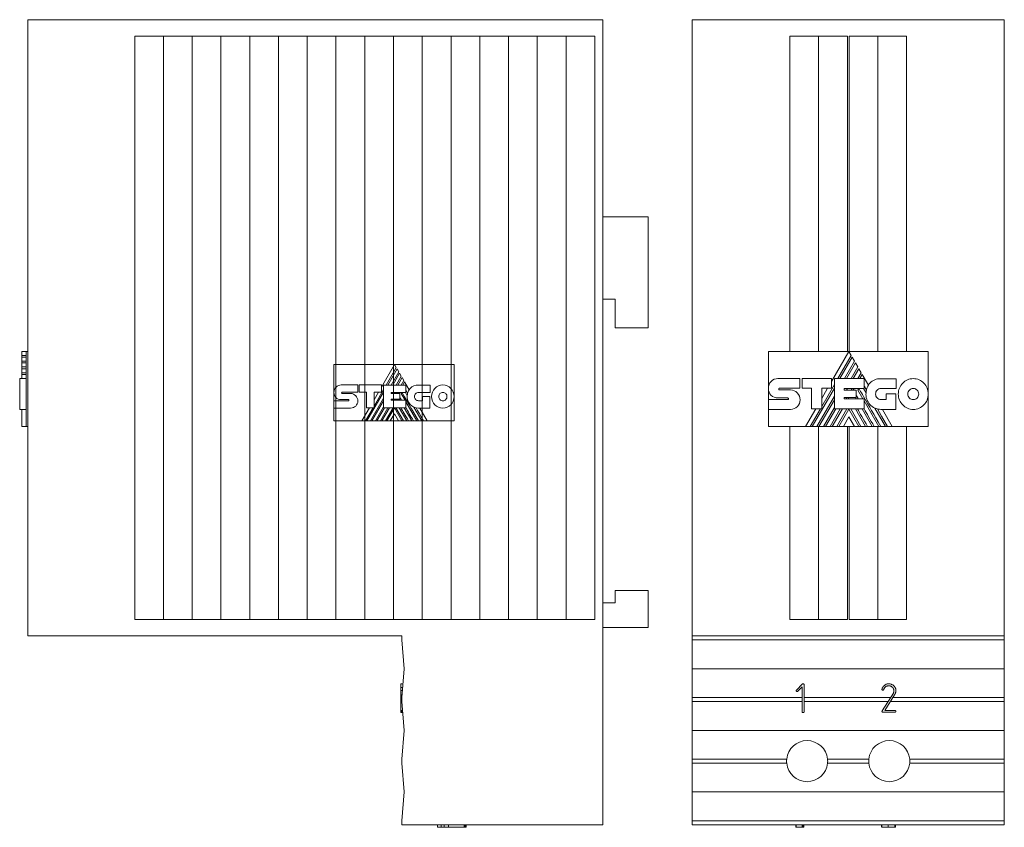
# Model space of a CAD drawing. Header units: millimetres. Extents: x 3 to 205, y 37 to 239.
# Tile 2 of 3: x 3 to 122, y 140 to 239. Entities that reach past the tile are written whole.
import ezdxf

# ---------------------------------------------------------------- set-up
doc = ezdxf.new("R2010")
doc.units = ezdxf.units.MM
doc.linetypes.add('PHANTOM', pattern=[12.7, 6.35, -1.27, 1.27, -1.27, 1.27, -1.27])
doc.layers.add('___VS___', color=7, linetype='Continuous', lineweight=15)

msp = doc.modelspace()

# ---------------------------------------------------------------- linework, layer by layer
at = {"color": 7, "linetype": 'Continuous', "lineweight": 15}
for p, q in [((3.62, 163.75), (3.62, 238.75)), ((3.62, 238.75), (12.62, 238.75)), ((73.62, 238.75), (12.62, 238.75)), ((73.62, 140.75), (73.62, 238.75)), ((84.47, 163.75), (84.47, 238.75)), ((84.47, 238.75), (93.47, 238.75)), ((113.47, 238.75), (93.47, 238.75)), ((113.47, 238.75), (122.47, 238.75)), ((122.47, 238.75), (122.47, 163.75)), ((23.62, 236.75), (16.62, 236.75)), ((16.62, 165.75), (16.62, 236.75)), ((20.12, 165.75), (20.12, 236.75)), ((30.62, 236.75), (23.62, 236.75)), ((23.62, 165.75), (23.62, 236.75)), ((27.12, 165.75), (27.12, 236.75)), ((37.62, 236.75), (30.62, 236.75)), ((30.62, 165.75), (30.62, 236.75)), ((34.12, 165.75), (34.12, 236.75)), ((44.62, 236.75), (37.62, 236.75)), ((37.62, 165.75), (37.62, 236.75)), ((41.12, 165.75), (41.12, 236.75)), ((51.62, 236.75), (44.62, 236.75)), ((44.62, 165.75), (44.62, 236.75)), ((48.12, 165.75), (48.12, 236.75)), ((58.62, 236.75), (51.62, 236.75)), ((51.62, 165.75), (51.62, 236.75)), ((55.12, 165.75), (55.12, 236.75)), ((65.62, 236.75), (58.62, 236.75)), ((58.62, 165.75), (58.62, 236.75)), ((62.12, 165.75), (62.12, 236.75)), ((72.62, 236.75), (65.62, 236.75)), ((65.62, 165.75), (65.62, 236.75)), ((69.12, 165.75), (69.12, 236.75)), ((72.62, 165.75), (72.62, 236.75)), ((96.37, 198.38), (96.37, 236.75)), ((96.37, 236.75), (103.37, 236.75)), ((99.87, 198.38), (99.87, 236.75)), ((103.37, 198.38), (103.37, 236.75)), ((110.57, 236.75), (103.57, 236.75)), ((103.57, 198.38), (103.57, 236.75)), ((107.07, 198.38), (107.07, 236.75)), ((110.57, 198.38), (110.57, 236.75)), ((73.62, 214.75), (79.12, 214.75)), ((79.12, 214.75), (79.12, 201.25)), ((75.12, 204.75), (73.62, 204.75)), ((75.12, 201.25), (75.12, 204.75)), ((79.12, 201.25), (75.12, 201.25)), ((2.88, 198.38), (3.42, 198.38)), ((2.88, 197.89), (2.88, 198.38)), ((2.88, 197.89), (3.42, 197.89)), ((2.88, 197.67), (2.88, 197.89)), ((3.42, 198.38), (3.42, 193.18)), ((3.62, 198.38), (3.42, 198.38)), ((93.75, 198.38), (103.56, 198.38)), ((93.75, 193.87), (93.75, 198.38)), ((103.56, 198.38), (101.43, 194.69)), ((102.21, 195.06), (103.84, 197.89)), ((103.84, 197.89), (103.56, 198.38)), ((103.56, 198.38), (113.22, 198.38)), ((113.22, 198.38), (113.22, 193.18)), ((2.88, 197.67), (3.42, 197.67)), ((2.88, 197.19), (2.88, 197.67)), ((2.88, 197.19), (3.42, 197.19)), ((2.88, 196.97), (2.88, 197.19)), ((2.88, 196.97), (3.42, 196.97)), ((2.88, 196.49), (2.88, 196.97)), ((40.87, 196.78), (48.24, 196.78)), ((40.87, 193.39), (40.87, 196.78)), ((48.24, 196.78), (46.64, 194.01)), ((48.45, 196.41), (48.24, 196.78)), ((48.24, 196.78), (55.51, 196.78)), ((55.51, 196.78), (55.51, 192.87)), ((103.97, 197.67), (102.46, 195.06)), ((103.01, 195.06), (104.25, 197.19)), ((104.37, 196.97), (103.27, 195.06)), ((104.25, 197.19), (103.97, 197.67)), ((104.65, 196.49), (104.37, 196.97)), ((2.88, 196.49), (3.42, 196.49)), ((2.88, 196.27), (2.88, 196.49)), ((2.88, 196.27), (3.42, 196.27)), ((2.88, 195.78), (2.88, 196.27)), ((2.88, 195.78), (3.42, 195.78)), ((2.88, 195.57), (2.88, 195.78)), ((2.88, 195.06), (2.88, 195.57)), ((2.88, 195.57), (3.42, 195.57)), ((47.22, 194.28), (48.45, 196.41)), ((48.55, 196.25), (47.42, 194.28)), ((47.83, 194.28), (48.76, 195.89)), ((48.85, 195.72), (48.02, 194.28)), ((48.76, 195.89), (48.55, 196.25)), ((49.06, 195.36), (48.85, 195.72)), ((103.82, 195.06), (104.65, 196.49)), ((104.78, 196.27), (104.07, 195.06)), ((104.64, 195.06), (105.06, 195.78)), ((105.06, 195.78), (104.78, 196.27)), ((105.18, 195.57), (104.88, 195.06)), ((105.93, 194.28), (105.18, 195.57)), ((2.62, 195.07), (2.88, 195.07)), ((2.62, 195.07), (2.88, 195.07)), ((2.62, 195.06), (3.42, 195.06)), ((41.75, 194.29), (43.76, 194.29)), ((43.76, 194.29), (43.76, 193.4)), ((43.96, 193.4), (43.96, 194.29)), ((43.96, 194.29), (46.64, 194.29)), ((46.64, 194.29), (46.64, 193.4)), ((46.91, 191.51), (46.91, 194.28)), ((46.91, 194.28), (49.64, 194.28)), ((48.44, 194.28), (49.06, 195.36)), ((49.16, 195.2), (48.63, 194.28)), ((49.05, 194.28), (49.37, 194.83)), ((49.37, 194.83), (49.16, 195.2)), ((49.46, 194.67), (49.24, 194.28)), ((50.02, 193.7), (49.46, 194.67)), ((49.64, 194.28), (49.64, 193.39)), ((51.17, 194.28), (52.57, 194.28)), ((52.57, 194.28), (52.57, 193.38)), ((94.92, 195.07), (97.6, 195.07)), ((97.6, 195.07), (97.6, 193.88)), ((97.87, 193.88), (97.87, 195.07)), ((97.87, 195.07), (101.43, 195.07)), ((100.24, 191.65), (101.79, 194.33)), ((101.43, 195.07), (101.43, 193.89)), ((101.79, 191.37), (101.79, 195.06)), ((101.79, 195.06), (105.42, 195.06)), ((105.42, 195.06), (105.42, 193.87)), ((107.45, 195.05), (109.31, 195.05)), ((109.31, 195.05), (109.31, 193.85)), ((3.42, 193.18), (3.42, 189.25)), ((40.87, 193.39), (40.87, 193.39)), ((40.87, 192.36), (40.87, 193.36)), ((41.87, 193.4), (43.76, 193.4)), ((41.87, 193.26), (42.89, 193.26)), ((44.83, 193.4), (43.96, 193.4)), ((44.83, 191.51), (44.83, 193.4)), ((44.89, 189.91), (46.91, 193.41)), ((45.75, 191.72), (46.91, 193.74)), ((46.64, 193.4), (45.75, 193.4)), ((45.75, 191.51), (45.75, 193.4)), ((46.29, 193.4), (45.75, 192.46)), ((47.82, 193.39), (49.64, 193.39)), ((47.82, 193.39), (47.82, 193.24)), ((47.82, 193.24), (48.9, 193.24)), ((48.03, 193.24), (48.11, 193.39)), ((48.45, 193.24), (48.54, 193.39)), ((48.64, 193.24), (48.72, 193.39)), ((48.9, 193.24), (48.9, 192.56)), ((49.05, 193.23), (49.15, 193.39)), ((49.05, 193.23), (49.52, 192.43)), ((49.57, 193.39), (49.8, 192.98)), ((52.57, 193.38), (51.17, 193.38)), ((93.75, 193.87), (93.75, 193.87)), ((93.75, 192.51), (93.75, 193.83)), ((95.08, 193.88), (97.6, 193.88)), ((95.08, 193.69), (96.44, 193.69)), ((99.02, 193.88), (97.87, 193.88)), ((99.02, 191.37), (99.02, 193.88)), ((99.1, 189.25), (101.79, 193.89)), ((101.43, 193.89), (100.24, 193.89)), ((100.24, 191.37), (100.24, 193.89)), ((100.96, 193.89), (100.24, 192.64)), ((102.99, 193.87), (105.42, 193.87)), ((102.99, 193.87), (102.99, 193.67)), ((102.99, 193.67), (104.44, 193.67)), ((103.27, 193.67), (103.39, 193.87)), ((103.84, 193.67), (103.95, 193.87)), ((104.08, 193.67), (104.2, 193.87)), ((104.44, 193.67), (104.44, 192.77)), ((104.64, 193.65), (104.76, 193.87)), ((104.64, 193.65), (105.25, 192.59)), ((105.32, 193.87), (105.64, 193.32)), ((109.31, 193.85), (107.45, 193.85)), ((108.09, 192.51), (108.09, 193.22)), ((108.09, 193.22), (109.27, 193.22)), ((109.27, 193.22), (109.27, 191.32)), ((113.22, 193.18), (113.22, 189.25)), ((40.87, 191.48), (40.87, 192.36)), ((40.87, 192.36), (42.64, 192.36)), ((42.64, 192.51), (41.75, 192.51)), ((45.31, 189.91), (46.91, 192.68)), ((45.5, 189.91), (46.91, 192.35)), ((47.82, 192.56), (48.9, 192.56)), ((47.82, 192.56), (47.82, 192.43)), ((47.82, 192.43), (49.63, 192.43)), ((47.98, 192.43), (48.06, 192.56)), ((48.17, 192.43), (48.24, 192.56)), ((48.83, 192.56), (48.91, 192.43)), ((49.63, 191.51), (49.63, 192.43)), ((49.63, 192.24), (50.97, 189.91)), ((51.17, 192.37), (51.65, 192.37)), ((51.65, 192.37), (51.65, 192.9)), ((51.65, 192.9), (52.54, 192.9)), ((52.54, 192.9), (52.54, 191.47)), ((55.51, 192.87), (55.51, 189.91)), ((93.75, 191.32), (93.75, 192.51)), ((93.75, 192.51), (96.1, 192.51)), ((96.1, 192.71), (94.93, 192.71)), ((99.66, 189.25), (101.79, 192.93)), ((99.91, 189.25), (101.79, 192.49)), ((102.99, 192.77), (104.44, 192.77)), ((102.99, 192.77), (102.99, 192.59)), ((102.99, 192.59), (105.4, 192.59)), ((103.21, 192.59), (103.31, 192.77)), ((103.46, 192.59), (103.56, 192.77)), ((104.34, 192.77), (104.44, 192.59)), ((105.4, 191.37), (105.4, 192.59)), ((105.4, 192.34), (107.19, 189.25)), ((107.45, 192.51), (108.09, 192.51)), ((2.62, 191.31), (3.42, 191.31)), ((2.88, 189.25), (2.88, 191.31)), ((42.89, 191.48), (40.87, 191.48)), ((40.87, 189.91), (40.87, 191.48)), ((45.2, 191.51), (44.27, 189.91)), ((44.7, 189.91), (45.63, 191.51)), ((44.83, 191.51), (45.75, 191.51)), ((45.92, 189.91), (46.91, 191.63)), ((46.1, 189.91), (47.03, 191.51)), ((46.52, 189.91), (47.45, 191.51)), ((46.71, 189.91), (47.64, 191.51)), ((46.91, 191.51), (49.63, 191.51)), ((47.13, 189.91), (48.06, 191.51)), ((47.32, 189.91), (48.24, 191.5)), ((48.24, 190.78), (47.73, 189.91)), ((49.15, 189.91), (48.24, 191.5)), ((48.24, 190.78), (48.74, 189.91)), ((49.34, 189.91), (48.41, 191.51)), ((48.83, 191.51), (49.76, 189.91)), ((49.43, 191.51), (50.36, 189.91)), ((50.6, 191.6), (51.58, 189.91)), ((52.54, 191.47), (51.17, 191.47)), ((52.21, 189.91), (51.31, 191.47)), ((96.44, 191.32), (93.75, 191.32)), ((93.75, 189.25), (93.75, 191.32)), ((99.51, 191.37), (98.28, 189.25)), ((98.85, 189.25), (100.08, 191.37)), ((99.02, 191.37), (100.24, 191.37)), ((100.46, 189.25), (101.79, 191.53)), ((100.72, 189.25), (101.95, 191.37)), ((101.27, 189.25), (102.51, 191.37)), ((101.53, 189.25), (102.76, 191.37)), ((101.79, 191.37), (105.4, 191.37)), ((102.08, 189.25), (103.32, 191.37)), ((102.33, 189.25), (103.55, 191.36)), ((104.77, 189.25), (103.55, 191.36)), ((105.02, 189.25), (103.79, 191.37)), ((104.34, 191.37), (105.57, 189.25)), ((105.15, 191.37), (106.38, 189.25)), ((106.7, 191.48), (107.99, 189.25)), ((109.27, 191.32), (107.46, 191.32)), ((108.83, 189.25), (107.63, 191.32)), ((44.27, 189.91), (40.87, 189.91)), ((44.27, 189.91), (44.7, 189.91)), ((44.89, 189.91), (44.7, 189.91)), ((44.89, 189.91), (45.31, 189.91)), ((45.5, 189.91), (45.31, 189.91)), ((45.5, 189.91), (45.92, 189.91)), ((46.1, 189.91), (45.92, 189.91)), ((46.1, 189.91), (46.52, 189.91)), ((46.71, 189.91), (46.52, 189.91)), ((46.71, 189.91), (47.13, 189.91)), ((47.32, 189.91), (47.13, 189.91)), ((47.32, 189.91), (47.73, 189.91)), ((48.74, 189.91), (47.73, 189.91)), ((48.74, 189.91), (49.15, 189.91)), ((49.34, 189.91), (49.15, 189.91)), ((49.34, 189.91), (49.76, 189.91)), ((49.95, 189.91), (49.76, 189.91)), ((49.95, 189.91), (50.36, 189.91)), ((50.55, 189.91), (50.36, 189.91)), ((50.55, 189.91), (50.97, 189.91)), ((51.16, 189.91), (50.97, 189.91)), ((51.16, 189.91), (51.58, 189.91)), ((51.78, 189.91), (51.58, 189.91)), ((51.78, 189.91), (52.21, 189.91)), ((55.51, 189.91), (52.21, 189.91)), ((103.55, 190.39), (102.88, 189.25)), ((103.55, 190.39), (104.22, 189.25)), ((2.88, 189.25), (3.42, 189.25)), ((3.62, 189.25), (3.42, 189.25)), ((98.28, 189.25), (93.75, 189.25)), ((96.37, 165.75), (96.37, 189.25)), ((98.28, 189.25), (98.85, 189.25)), ((99.1, 189.25), (98.85, 189.25)), ((99.1, 189.25), (99.66, 189.25)), ((99.91, 189.25), (99.66, 189.25)), ((99.87, 165.75), (99.87, 189.25)), ((99.91, 189.25), (100.46, 189.25)), ((100.72, 189.25), (100.46, 189.25)), ((100.72, 189.25), (101.27, 189.25)), ((101.53, 189.25), (101.27, 189.25)), ((101.53, 189.25), (102.08, 189.25)), ((102.33, 189.25), (102.08, 189.25)), ((102.33, 189.25), (102.88, 189.25)), ((104.22, 189.25), (102.88, 189.25)), ((103.37, 165.75), (103.37, 189.25)), ((103.57, 165.75), (103.57, 189.25)), ((104.22, 189.25), (104.77, 189.25)), ((105.02, 189.25), (104.77, 189.25)), ((105.02, 189.25), (105.57, 189.25)), ((105.83, 189.25), (105.57, 189.25)), ((105.83, 189.25), (106.38, 189.25)), ((106.63, 189.25), (106.38, 189.25)), ((106.63, 189.25), (107.19, 189.25)), ((107.07, 165.75), (107.07, 189.25)), ((107.44, 189.25), (107.19, 189.25)), ((107.44, 189.25), (107.99, 189.25)), ((108.27, 189.25), (107.99, 189.25)), ((108.27, 189.25), (108.83, 189.25)), ((113.22, 189.25), (108.83, 189.25)), ((110.57, 165.75), (110.57, 189.25)), ((75.12, 167.75), (75.12, 169.25)), ((75.12, 169.25), (79.12, 169.25)), ((79.12, 169.25), (79.12, 164.75)), ((73.62, 167.75), (75.12, 167.75)), ((16.62, 165.75), (23.62, 165.75)), ((23.62, 165.75), (30.62, 165.75)), ((30.62, 165.75), (37.62, 165.75)), ((37.62, 165.75), (44.62, 165.75)), ((44.62, 165.75), (51.62, 165.75)), ((51.62, 165.75), (58.62, 165.75)), ((58.62, 165.75), (65.62, 165.75)), ((65.62, 165.75), (72.62, 165.75)), ((103.37, 165.75), (96.37, 165.75)), ((103.57, 165.75), (110.57, 165.75)), ((79.12, 164.75), (73.62, 164.75)), ((12.62, 163.75), (3.62, 163.75)), ((12.62, 163.75), (49.12, 163.75)), ((49.12, 163.75), (49.12, 163.25)), ((49.42, 159.75), (49.12, 163.25)), ((93.47, 163.75), (84.47, 163.75)), ((84.47, 163.75), (84.47, 163.25)), ((84.47, 163.25), (122.47, 163.25)), ((84.47, 159.75), (84.47, 163.25)), ((113.47, 163.75), (93.47, 163.75)), ((122.47, 163.75), (113.47, 163.75)), ((122.47, 163.75), (122.47, 163.25)), ((122.47, 159.75), (122.47, 163.25)), ((49.12, 156.25), (49.42, 159.75)), ((84.47, 159.75), (122.47, 159.75)), ((84.47, 156.25), (84.47, 159.75)), ((122.47, 156.25), (122.47, 159.75)), ((49.26, 157.91), (49.02, 157.91)), ((49.22, 157.46), (49.02, 157.46)), ((49.19, 157.1), (49.02, 157.1)), ((97.16, 157.15), (97.92, 157.89)), ((97.86, 157.54), (97.31, 156.99)), ((97.86, 154.5), (97.86, 157.54)), ((98.08, 157.86), (98.1, 157.82)), ((98.1, 157.82), (98.1, 154.49)), ((108.41, 157.67), (108.33, 157.67)), ((49.14, 156.58), (49.02, 156.58)), ((49.02, 156.58), (49.02, 154.66)), ((49.12, 156.25), (49.12, 155.75)), ((84.47, 156.25), (97.86, 156.25)), ((84.47, 156.25), (84.47, 155.75)), ((98.1, 156.25), (108.62, 156.25)), ((107.6, 154.64), (108.97, 156.79)), ((109.1, 156.58), (107.91, 154.66)), ((108.9, 156.25), (122.47, 156.25)), ((122.47, 156.25), (122.47, 155.75)), ((49.21, 154.66), (49.02, 154.66)), ((49.21, 154.65), (49.02, 154.65)), ((49.42, 152.25), (49.12, 155.75)), ((84.47, 155.75), (97.86, 155.75)), ((84.47, 152.25), (84.47, 155.75)), ((98.1, 155.75), (108.31, 155.75)), ((107.91, 154.66), (109.19, 154.65)), ((108.59, 155.75), (122.47, 155.75)), ((122.47, 152.25), (122.47, 155.75)), ((49.22, 154.58), (49.02, 154.58)), ((49.02, 154.58), (49.02, 154.57)), ((49.22, 154.57), (49.02, 154.57)), ((49.22, 154.56), (49.02, 154.56)), ((49.22, 154.48), (49.02, 154.48)), ((49.02, 154.48), (49.02, 154.46)), ((49.23, 154.46), (49.02, 154.46)), ((49.23, 154.41), (49.02, 154.41)), ((109.18, 154.46), (107.66, 154.46)), ((109.22, 154.48), (109.18, 154.46)), ((109.26, 154.58), (109.26, 154.57)), ((49.12, 148.75), (49.42, 152.25)), ((84.47, 152.25), (122.47, 152.25)), ((84.47, 148.75), (84.47, 152.25)), ((122.47, 148.75), (122.47, 152.25)), ((49.12, 148.75), (49.12, 148.25)), ((84.47, 148.75), (95.98, 148.75)), ((84.47, 148.75), (84.47, 148.25)), ((100.96, 148.75), (105.98, 148.75)), ((110.96, 148.75), (122.47, 148.75)), ((122.47, 148.75), (122.47, 148.25)), ((49.42, 144.75), (49.12, 148.25)), ((84.47, 148.25), (95.98, 148.25)), ((84.47, 144.75), (84.47, 148.25)), ((100.96, 148.25), (105.98, 148.25)), ((110.96, 148.25), (122.47, 148.25)), ((122.47, 144.75), (122.47, 148.25)), ((49.12, 141.25), (49.42, 144.75)), ((84.47, 144.75), (122.47, 144.75)), ((84.47, 141.25), (84.47, 144.75)), ((122.47, 141.25), (122.47, 144.75)), ((49.12, 141.25), (49.12, 140.75)), ((49.12, 140.75), (73.62, 140.75)), ((53.47, 140.45), (53.47, 140.75)), ((53.92, 140.45), (53.92, 140.75)), ((54.28, 140.45), (54.28, 140.75)), ((54.8, 140.45), (54.8, 140.75)), ((54.8, 140.45), (56.72, 140.45)), ((56.72, 140.45), (56.72, 140.75)), ((56.73, 140.45), (56.73, 140.75)), ((56.8, 140.45), (56.8, 140.75)), ((56.8, 140.45), (56.81, 140.45)), ((56.81, 140.45), (56.81, 140.75)), ((56.82, 140.45), (56.82, 140.75)), ((56.91, 140.45), (56.91, 140.75)), ((56.91, 140.45), (56.92, 140.45)), ((56.92, 140.45), (56.92, 140.75)), ((56.97, 140.45), (56.97, 140.75)), ((84.47, 141.25), (122.47, 141.25)), ((84.47, 141.25), (84.47, 140.75)), ((122.47, 140.75), (84.47, 140.75)), ((97.1, 140.45), (97.1, 140.75)), ((97.12, 140.45), (97.12, 140.75)), ((97.12, 140.45), (97.88, 140.45)), ((97.88, 140.45), (97.88, 140.75)), ((97.95, 140.45), (97.95, 140.75)), ((97.98, 140.45), (97.98, 140.75)), ((98.04, 140.45), (98.04, 140.75)), ((98.04, 140.45), (98.06, 140.45)), ((98.06, 140.45), (98.06, 140.75)), ((107.54, 140.45), (107.54, 140.75)), ((107.58, 140.45), (107.58, 140.75)), ((108.35, 140.45), (108.35, 140.75)), ((109.13, 140.45), (109.13, 140.75)), ((109.23, 140.45), (109.23, 140.75)), ((109.23, 140.45), (109.23, 140.75)), ((122.47, 141.25), (122.47, 140.75))]:
    msp.add_line(p, q, dxfattribs=at)
at = {"color": 7, "linetype": 'Continuous', "lineweight": 15, "flags": 128}
for points in [[(51.78, 189.91), (51.5, 190.4), (51.24, 190.86), (51.04, 191.19), (50.86, 191.51)], [(108.27, 189.25), (107.54, 190.5), (107.04, 191.37)]]:
    msp.add_lwpolyline(points, dxfattribs=at)
at = {"color": 7, "linetype": 'Continuous', "lineweight": 15}
for centre, radius, start, end in [((107.67, 193.23), 2.03, 149.0381, 166.8386), ((51.17, 192.85), 1.38, 174.6401, 270), ((51.33, 192.91), 1.53, 149.0381, 166.8386), ((107.46, 193.15), 1.83, 174.6401, 270), ((98.47, 148.5), 2.5, 5.7392, 174.2608), ((108.47, 148.5), 2.5, 5.7392, 174.2608), ((98.47, 148.5), 2.5, 174.2608, 185.7392), ((98.47, 148.5), 2.5, 354.2608, 5.7392), ((108.47, 148.5), 2.5, 174.2608, 185.7392), ((108.47, 148.5), 2.5, 354.2608, 5.7392), ((98.47, 148.5), 2.5, 185.7392, 354.2608), ((108.47, 148.5), 2.5, 185.7392, 354.2608)]:
    msp.add_arc(centre, radius, start, end, dxfattribs=at)
for points in [[(2.62, 195.06), (2.62, 195.06), (2.62, 194.85), (2.62, 194.51)], [(2.62, 194.51), (2.62, 194.17), (2.62, 193.7), (2.62, 193.18)], [(41.13, 194.03), (41.29, 194.19), (41.51, 194.29), (41.75, 194.29)], [(50.18, 193.9), (50.41, 194.13), (50.74, 194.28), (51.17, 194.28)], [(53.16, 193.87), (53.41, 194.13), (53.75, 194.29), (54.13, 194.29)], [(54.13, 194.29), (54.51, 194.29), (54.85, 194.13), (55.1, 193.87)], [(93.75, 193.87), (93.75, 194.2), (93.88, 194.5), (94.09, 194.72)], [(94.09, 194.72), (94.31, 194.94), (94.6, 195.07), (94.92, 195.07)], [(105.93, 194.28), (105.99, 194.37), (106.05, 194.46), (106.13, 194.54)], [(106.13, 194.54), (106.44, 194.86), (106.88, 195.05), (107.45, 195.05)], [(109.57, 193.18), (109.57, 193.7), (109.77, 194.17), (110.1, 194.51)], [(110.1, 194.51), (110.43, 194.85), (110.89, 195.06), (111.39, 195.06)], [(111.39, 195.06), (111.89, 195.06), (112.35, 194.85), (112.68, 194.51)], [(112.68, 194.51), (113.01, 194.17), (113.22, 193.7), (113.22, 193.18)], [(2.62, 193.18), (2.62, 192.67), (2.62, 192.2), (2.62, 191.86)], [(41.1, 192.76), (40.95, 192.91), (40.86, 193.12), (40.87, 193.39)], [(40.87, 193.39), (40.87, 193.64), (40.97, 193.86), (41.13, 194.03)], [(41.83, 193.38), (41.82, 193.36), (41.81, 193.34), (41.81, 193.32)], [(41.81, 193.32), (41.81, 193.3), (41.82, 193.29), (41.83, 193.27)], [(41.87, 193.4), (41.85, 193.4), (41.84, 193.39), (41.83, 193.38)], [(41.83, 193.27), (41.84, 193.26), (41.85, 193.26), (41.87, 193.26)], [(42.89, 193.26), (43.14, 193.26), (43.36, 193.15), (43.52, 192.98)], [(43.52, 192.98), (43.68, 192.82), (43.78, 192.58), (43.78, 192.33)], [(51.16, 189.91), (49.88, 192.12), (49.21, 193.28), (49.15, 193.39)], [(49.84, 193.26), (49.76, 193.4), (49.7, 193.51), (49.64, 193.61)], [(49.8, 192.98), (49.81, 193.07), (49.82, 193.17), (49.84, 193.26)], [(50.02, 193.7), (50.07, 193.77), (50.12, 193.84), (50.18, 193.9)], [(50.82, 193.23), (50.73, 193.14), (50.68, 193.01), (50.68, 192.87)], [(51.17, 193.38), (51.03, 193.38), (50.91, 193.32), (50.82, 193.23)], [(52.76, 192.87), (52.76, 193.26), (52.91, 193.62), (53.16, 193.87)], [(53.78, 193.24), (53.69, 193.15), (53.63, 193.02), (53.63, 192.87)], [(54.13, 193.39), (53.99, 193.39), (53.87, 193.33), (53.78, 193.24)], [(54.48, 193.24), (54.39, 193.33), (54.27, 193.39), (54.13, 193.39)], [(54.63, 192.87), (54.63, 193.02), (54.58, 193.15), (54.48, 193.24)], [(55.1, 193.87), (55.35, 193.62), (55.51, 193.26), (55.51, 192.87)], [(94.06, 193.04), (93.86, 193.23), (93.75, 193.51), (93.75, 193.87)], [(94.93, 192.71), (94.59, 192.71), (94.28, 192.82), (94.06, 193.04)], [(95.03, 193.85), (95.02, 193.83), (95.01, 193.8), (95.01, 193.77)], [(95.01, 193.77), (95.01, 193.75), (95.02, 193.73), (95.03, 193.71)], [(95.08, 193.88), (95.06, 193.88), (95.04, 193.87), (95.03, 193.85)], [(95.03, 193.71), (95.04, 193.7), (95.06, 193.69), (95.08, 193.69)], [(96.44, 193.69), (96.77, 193.69), (97.06, 193.55), (97.27, 193.33)], [(97.27, 193.33), (97.49, 193.1), (97.62, 192.8), (97.62, 192.46)], [(104.7, 192.59), (104.59, 192.79), (104.5, 192.94), (104.44, 193.05)], [(107.44, 189.25), (105.74, 192.18), (104.85, 193.72), (104.77, 193.87)], [(105.69, 193.69), (105.58, 193.88), (105.49, 194.03), (105.42, 194.16)], [(105.64, 193.32), (105.64, 193.45), (105.66, 193.57), (105.69, 193.69)], [(106.99, 193.66), (106.87, 193.54), (106.8, 193.37), (106.8, 193.18)], [(106.8, 193.18), (106.8, 193), (106.87, 192.83), (106.99, 192.71)], [(107.45, 193.85), (107.27, 193.85), (107.11, 193.78), (106.99, 193.66)], [(110.1, 191.86), (109.77, 192.2), (109.57, 192.67), (109.57, 193.18)], [(110.92, 193.67), (110.8, 193.55), (110.73, 193.37), (110.73, 193.18)], [(110.73, 193.18), (110.73, 192.99), (110.8, 192.82), (110.92, 192.7)], [(111.39, 193.87), (111.21, 193.87), (111.04, 193.79), (110.92, 193.67)], [(111.86, 193.67), (111.74, 193.79), (111.57, 193.87), (111.39, 193.87)], [(112.06, 193.18), (112.06, 193.37), (111.98, 193.55), (111.86, 193.67)], [(111.86, 192.7), (111.98, 192.82), (112.06, 192.99), (112.06, 193.18)], [(113.22, 193.18), (113.22, 192.67), (113.01, 192.2), (112.68, 191.86)], [(2.62, 191.86), (2.62, 191.52), (2.62, 191.31), (2.62, 191.31)], [(41.75, 192.51), (41.5, 192.52), (41.26, 192.6), (41.1, 192.76)], [(42.68, 192.49), (42.67, 192.51), (42.65, 192.51), (42.64, 192.51)], [(42.64, 192.36), (42.65, 192.36), (42.67, 192.37), (42.68, 192.38)], [(42.7, 192.43), (42.7, 192.46), (42.69, 192.48), (42.68, 192.49)], [(42.68, 192.38), (42.69, 192.4), (42.7, 192.41), (42.7, 192.43)], [(43.78, 192.33), (43.78, 192.09), (43.68, 191.88), (43.52, 191.72)], [(49.1, 192.43), (49.01, 192.58), (48.95, 192.69), (48.9, 192.77)], [(50.68, 192.87), (50.68, 192.73), (50.73, 192.61), (50.82, 192.52)], [(50.82, 192.52), (50.91, 192.42), (51.03, 192.37), (51.17, 192.37)], [(53.16, 191.88), (52.91, 192.13), (52.76, 192.48), (52.76, 192.87)], [(54.13, 191.47), (53.75, 191.47), (53.41, 191.62), (53.16, 191.88)], [(53.63, 192.87), (53.63, 192.73), (53.69, 192.6), (53.78, 192.51)], [(53.78, 192.51), (53.87, 192.41), (53.99, 192.36), (54.13, 192.36)], [(54.13, 192.36), (54.27, 192.36), (54.39, 192.41), (54.48, 192.51)], [(55.1, 191.88), (54.85, 191.62), (54.51, 191.47), (54.13, 191.47)], [(54.48, 192.51), (54.58, 192.6), (54.63, 192.73), (54.63, 192.87)], [(55.51, 192.87), (55.51, 192.48), (55.35, 192.13), (55.1, 191.88)], [(96.16, 192.68), (96.14, 192.69), (96.12, 192.71), (96.1, 192.71)], [(96.1, 192.51), (96.13, 192.51), (96.15, 192.51), (96.16, 192.53)], [(96.19, 192.6), (96.19, 192.63), (96.18, 192.66), (96.16, 192.68)], [(96.16, 192.53), (96.18, 192.55), (96.19, 192.57), (96.19, 192.6)], [(97.62, 192.46), (97.62, 192.14), (97.49, 191.86), (97.28, 191.65)], [(106.99, 192.71), (107.11, 192.58), (107.27, 192.51), (107.45, 192.51)], [(111.39, 191.31), (110.89, 191.31), (110.43, 191.52), (110.1, 191.86)], [(110.92, 192.7), (111.04, 192.57), (111.21, 192.5), (111.39, 192.5)], [(111.39, 192.5), (111.57, 192.5), (111.74, 192.57), (111.86, 192.7)], [(112.68, 191.86), (112.35, 191.52), (111.9, 191.31), (111.39, 191.31)], [(43.52, 191.72), (43.36, 191.57), (43.14, 191.48), (42.89, 191.48)], [(49.95, 189.91), (49.56, 190.59), (49.25, 191.12), (49.02, 191.51)], [(50.55, 189.91), (50.18, 190.55), (49.88, 191.08), (49.63, 191.52)], [(50.86, 191.51), (50.77, 191.53), (50.68, 191.56), (50.6, 191.6)], [(97.28, 191.65), (97.07, 191.45), (96.77, 191.32), (96.44, 191.32)], [(105.83, 189.25), (105.31, 190.14), (104.9, 190.85), (104.59, 191.37)], [(106.63, 189.25), (106.14, 190.09), (105.73, 190.8), (105.4, 191.38)]]:
    msp.add_open_spline(points, degree=3, dxfattribs=at)
for points, knots in [([(49.02, 157.91), (49.02, 157.91), (49.02, 157.91), (49.02, 157.89), (49.02, 157.85), (49.02, 157.8), (49.02, 157.74), (49.02, 157.66), (49.02, 157.57), (49.02, 157.5), (49.02, 157.46)], [0, 0, 0, 0, 0.133406, 0.260004, 0.381625, 0.500434, 0.619643, 0.740836, 0.866932, 1, 1, 1, 1]), ([(49.02, 157.46), (49.02, 157.44), (49.02, 157.38), (49.02, 157.29), (49.02, 157.19), (49.02, 157.13), (49.02, 157.1)], [0, 0, 0, 0, 0.245338, 0.491056, 0.741832, 1, 1, 1, 1]), ([(49.02, 157.1), (49.02, 157.07), (49.02, 157.02), (49.02, 156.95), (49.02, 156.88), (49.02, 156.81), (49.02, 156.75), (49.02, 156.69), (49.02, 156.63), (49.02, 156.59), (49.02, 156.58)], [0, 0, 0, 0, 0.135734, 0.265535, 0.392533, 0.516715, 0.638252, 0.759016, 0.878819, 1, 1, 1, 1]), ([(97.14, 157.06), (97.14, 157.08), (97.14, 157.11), (97.15, 157.13), (97.16, 157.15)], [0, 0, 0, 0, 0.528485, 1, 1, 1, 1]), ([(97.22, 156.97), (97.21, 156.98), (97.19, 156.98), (97.17, 157), (97.15, 157.03), (97.14, 157.05), (97.14, 157.06)], [0, 0, 0, 0, 0.24055, 0.480417, 0.728439, 1, 1, 1, 1]), ([(97.92, 157.89), (97.93, 157.9), (97.95, 157.91), (97.98, 157.91), (97.99, 157.91)], [0, 0, 0, 0, 0.550465, 1, 1, 1, 1]), ([(97.99, 157.91), (97.99, 157.91), (98.01, 157.91), (98.02, 157.91), (98.02, 157.91)], [0, 0, 0, 0, 0.588273, 1, 1, 1, 1]), ([(98.02, 157.91), (98.04, 157.9), (98.06, 157.89), (98.08, 157.87), (98.08, 157.86)], [0, 0, 0, 0, 0.488371, 1, 1, 1, 1]), ([(107.58, 157.24), (107.58, 157.24), (107.58, 157.26), (107.59, 157.28), (107.6, 157.32), (107.61, 157.35), (107.62, 157.37)], [0, 0, 0, 0, 0.117631, 0.324817, 0.617663, 1, 1, 1, 1]), ([(107.69, 157.13), (107.68, 157.14), (107.65, 157.14), (107.61, 157.16), (107.58, 157.2), (107.58, 157.22), (107.58, 157.24)], [0, 0, 0, 0, 0.253932, 0.50979, 0.757271, 1, 1, 1, 1]), ([(107.62, 157.37), (107.63, 157.41), (107.67, 157.48), (107.74, 157.59), (107.83, 157.68), (107.93, 157.76), (108.03, 157.83), (108.15, 157.88), (108.27, 157.91), (108.35, 157.91), (108.4, 157.91)], [0, 0, 0, 0, 0.125315, 0.248989, 0.37417, 0.502439, 0.630535, 0.754762, 0.876255, 1, 1, 1, 1]), ([(107.79, 157.2), (107.79, 157.19), (107.77, 157.17), (107.75, 157.15), (107.72, 157.14), (107.7, 157.13), (107.69, 157.13)], [0, 0, 0, 0, 0.311086, 0.557021, 0.772085, 1, 1, 1, 1]), ([(108.33, 157.67), (108.3, 157.67), (108.24, 157.66), (108.15, 157.63), (108.06, 157.59), (107.99, 157.53), (107.92, 157.47), (107.87, 157.39), (107.82, 157.3), (107.8, 157.23), (107.79, 157.2)], [0, 0, 0, 0, 0.127098, 0.248696, 0.368293, 0.487761, 0.607839, 0.731615, 0.860809, 1, 1, 1, 1]), ([(108.4, 157.91), (108.44, 157.91), (108.52, 157.91), (108.64, 157.89), (108.75, 157.85), (108.85, 157.8), (108.95, 157.74), (109.03, 157.66), (109.11, 157.57), (109.15, 157.5), (109.17, 157.46)], [0, 0, 0, 0, 0.133406, 0.260004, 0.381625, 0.500434, 0.619643, 0.740836, 0.866932, 1, 1, 1, 1]), ([(109.03, 157.07), (109.03, 157.1), (109.03, 157.14), (109.02, 157.21), (109, 157.27), (108.97, 157.33), (108.94, 157.38), (108.91, 157.43), (108.87, 157.48), (108.81, 157.53), (108.73, 157.59), (108.63, 157.63), (108.52, 157.67), (108.45, 157.67), (108.41, 157.67)], [0, 0, 0, 0, 0.072184, 0.14122, 0.20891, 0.274543, 0.339455, 0.403127, 0.464226, 0.52574, 0.647051, 0.767602, 0.885872, 1, 1, 1, 1]), ([(108.97, 156.79), (108.98, 156.81), (109, 156.85), (109.02, 156.92), (109.03, 157), (109.03, 157.05), (109.03, 157.07)], [0, 0, 0, 0, 0.24265, 0.487711, 0.738984, 1, 1, 1, 1]), ([(109.27, 157.1), (109.27, 157.07), (109.27, 157.02), (109.26, 156.95), (109.25, 156.88), (109.23, 156.81), (109.21, 156.75), (109.18, 156.69), (109.14, 156.63), (109.12, 156.59), (109.1, 156.58)], [0, 0, 0, 0, 0.135734, 0.265535, 0.392533, 0.516715, 0.638252, 0.759016, 0.878819, 1, 1, 1, 1]), ([(109.17, 157.46), (109.19, 157.44), (109.22, 157.38), (109.25, 157.29), (109.27, 157.19), (109.27, 157.13), (109.27, 157.1)], [0, 0, 0, 0, 0.245338, 0.491056, 0.741832, 1, 1, 1, 1]), ([(97.25, 156.97), (97.25, 156.97), (97.24, 156.97), (97.23, 156.97), (97.22, 156.97), (97.22, 156.97)], [0.08115, 0.08115, 0.08115, 0.08115, 0.1651367, 0.5035141, 1, 1, 1, 1]), ([(97.31, 156.99), (97.3, 156.98), (97.28, 156.98), (97.26, 156.97), (97.25, 156.97)], [0, 0, 0, 0, 0.408851, 0.9797096, 0.9797096, 0.9797096, 0.9797096]), ([(49.02, 154.65), (49.02, 154.65), (49.02, 154.65), (49.02, 154.63), (49.02, 154.61), (49.02, 154.59), (49.02, 154.58)], [0, 0, 0, 0, 0.273107, 0.518193, 0.74957, 1, 1, 1, 1]), ([(107.58, 154.54), (107.58, 154.56), (107.58, 154.59), (107.6, 154.62), (107.6, 154.64)], [0, 0, 0, 0, 0.531039, 1, 1, 1, 1]), ([(109.19, 154.65), (109.2, 154.65), (109.21, 154.65), (109.24, 154.63), (109.26, 154.61), (109.26, 154.59), (109.26, 154.58)], [0, 0, 0, 0, 0.273107, 0.518193, 0.74957, 1, 1, 1, 1]), ([(49.02, 154.57), (49.02, 154.57), (49.02, 154.56), (49.02, 154.56), (49.02, 154.56)], [0, 0, 0, 0, 0.437829, 1, 1, 1, 1]), ([(49.02, 154.56), (49.02, 154.55), (49.02, 154.53), (49.02, 154.51), (49.02, 154.49), (49.02, 154.48), (49.02, 154.48)], [0, 0, 0, 0, 0.239058, 0.472044, 0.727657, 1, 1, 1, 1]), ([(49.02, 154.45), (49.02, 154.44), (49.02, 154.42), (49.02, 154.41), (49.02, 154.41)], [0, 0, 0, 0, 0.362896, 1, 1, 1, 1]), ([(97.98, 154.41), (97.97, 154.41), (97.94, 154.42), (97.9, 154.43), (97.87, 154.46), (97.86, 154.49), (97.86, 154.5)], [0, 0, 0, 0, 0.29065, 0.535093, 0.759022, 1, 1, 1, 1]), ([(98.1, 154.49), (98.09, 154.48), (98.09, 154.46), (98.06, 154.43), (98.02, 154.42), (98, 154.41), (97.98, 154.41)], [0, 0, 0, 0, 0.239869, 0.463087, 0.706663, 1, 1, 1, 1]), ([(107.66, 154.46), (107.65, 154.46), (107.63, 154.47), (107.61, 154.49), (107.59, 154.51), (107.58, 154.53), (107.58, 154.54)], [0, 0, 0, 0, 0.2487854, 0.4883973, 0.7318735, 1, 1, 1, 1]), ([(109.27, 154.56), (109.27, 154.55), (109.27, 154.53), (109.26, 154.51), (109.24, 154.49), (109.23, 154.48), (109.22, 154.48)], [0, 0, 0, 0, 0.239058, 0.472044, 0.727657, 1, 1, 1, 1]), ([(109.26, 154.57), (109.27, 154.57), (109.27, 154.56), (109.27, 154.56), (109.27, 154.56)], [0, 0, 0, 0, 0.437829, 1, 1, 1, 1]), ([(53.47, 140.45), (53.47, 140.45), (53.47, 140.45), (53.49, 140.45), (53.53, 140.45), (53.58, 140.45), (53.64, 140.45), (53.72, 140.45), (53.81, 140.45), (53.88, 140.45), (53.92, 140.45)], [0, 0, 0, 0, 0.133406, 0.260004, 0.381625, 0.500434, 0.619643, 0.740836, 0.866932, 1, 1, 1, 1]), ([(53.92, 140.45), (53.95, 140.45), (54, 140.45), (54.09, 140.45), (54.19, 140.45), (54.25, 140.45), (54.28, 140.45)], [0, 0, 0, 0, 0.245338, 0.491056, 0.741832, 1, 1, 1, 1]), ([(54.28, 140.45), (54.31, 140.45), (54.36, 140.45), (54.43, 140.45), (54.5, 140.45), (54.57, 140.45), (54.63, 140.45), (54.69, 140.45), (54.75, 140.45), (54.79, 140.45), (54.8, 140.45)], [0, 0, 0, 0, 0.135734, 0.265535, 0.392533, 0.516715, 0.638252, 0.759016, 0.878819, 1, 1, 1, 1]), ([(56.73, 140.45), (56.73, 140.45), (56.73, 140.45), (56.75, 140.45), (56.77, 140.45), (56.79, 140.45), (56.8, 140.45)], [0, 0, 0, 0, 0.273107, 0.518193, 0.74957, 1, 1, 1, 1]), ([(56.81, 140.45), (56.81, 140.45), (56.82, 140.45), (56.82, 140.45), (56.82, 140.45)], [0, 0, 0, 0, 0.437829, 1, 1, 1, 1]), ([(56.82, 140.45), (56.83, 140.45), (56.85, 140.45), (56.87, 140.45), (56.89, 140.45), (56.9, 140.45), (56.91, 140.45)], [0, 0, 0, 0, 0.239058, 0.472044, 0.727657, 1, 1, 1, 1]), ([(56.93, 140.45), (56.94, 140.45), (56.96, 140.45), (56.97, 140.45), (56.97, 140.45)], [0, 0, 0, 0, 0.3629046, 1, 1, 1, 1]), ([(97.1, 140.45), (97.1, 140.45), (97.1, 140.45), (97.11, 140.45), (97.12, 140.45)], [0, 0, 0, 0, 0.528485, 1, 1, 1, 1]), ([(97.88, 140.45), (97.89, 140.45), (97.91, 140.45), (97.94, 140.45), (97.95, 140.45)], [0, 0, 0, 0, 0.550465, 1, 1, 1, 1]), ([(97.95, 140.45), (97.95, 140.45), (97.97, 140.45), (97.98, 140.45), (97.98, 140.45)], [0, 0, 0, 0, 0.588273, 1, 1, 1, 1]), ([(97.98, 140.45), (97.99, 140.45), (98.02, 140.45), (98.03, 140.45), (98.04, 140.45)], [0, 0, 0, 0, 0.488371, 1, 1, 1, 1]), ([(107.58, 140.45), (107.59, 140.45), (107.63, 140.45), (107.7, 140.45), (107.78, 140.45), (107.88, 140.45), (107.99, 140.45), (108.11, 140.45), (108.23, 140.45), (108.31, 140.45), (108.35, 140.45)], [0, 0, 0, 0, 0.125315, 0.248989, 0.37417, 0.502439, 0.630535, 0.754762, 0.876255, 1, 1, 1, 1]), ([(108.35, 140.45), (108.4, 140.45), (108.48, 140.45), (108.6, 140.45), (108.71, 140.45), (108.81, 140.45), (108.9, 140.45), (108.99, 140.45), (109.07, 140.45), (109.11, 140.45), (109.13, 140.45)], [0, 0, 0, 0, 0.133406, 0.260004, 0.381625, 0.500434, 0.619643, 0.740836, 0.866932, 1, 1, 1, 1]), ([(109.13, 140.45), (109.15, 140.45), (109.18, 140.45), (109.21, 140.45), (109.23, 140.45), (109.23, 140.45), (109.23, 140.45)], [0, 0, 0, 0, 0.245338, 0.491056, 0.741832, 1, 1, 1, 1])]:
    msp.add_open_spline(points, degree=3, knots=knots, dxfattribs=at)
at = {"layer": '___VS___', "linetype": 'PHANTOM'}
for p, q in [((40.87, 192.36), (40.87, 191.48)), ((44.27, 189.91), (44.7, 189.91)), ((44.89, 189.91), (45.31, 189.91)), ((45.5, 189.91), (45.92, 189.91)), ((46.1, 189.91), (46.52, 189.91)), ((46.71, 189.91), (47.13, 189.91)), ((47.32, 189.91), (47.73, 189.91)), ((48.74, 189.91), (49.15, 189.91)), ((49.34, 189.91), (49.76, 189.91)), ((49.95, 189.91), (50.36, 189.91)), ((50.55, 189.91), (50.97, 189.91)), ((51.16, 189.91), (51.58, 189.91)), ((51.78, 189.91), (52.21, 189.91))]:
    msp.add_line(p, q, dxfattribs=at)

doc.saveas('drawing.dxf')
